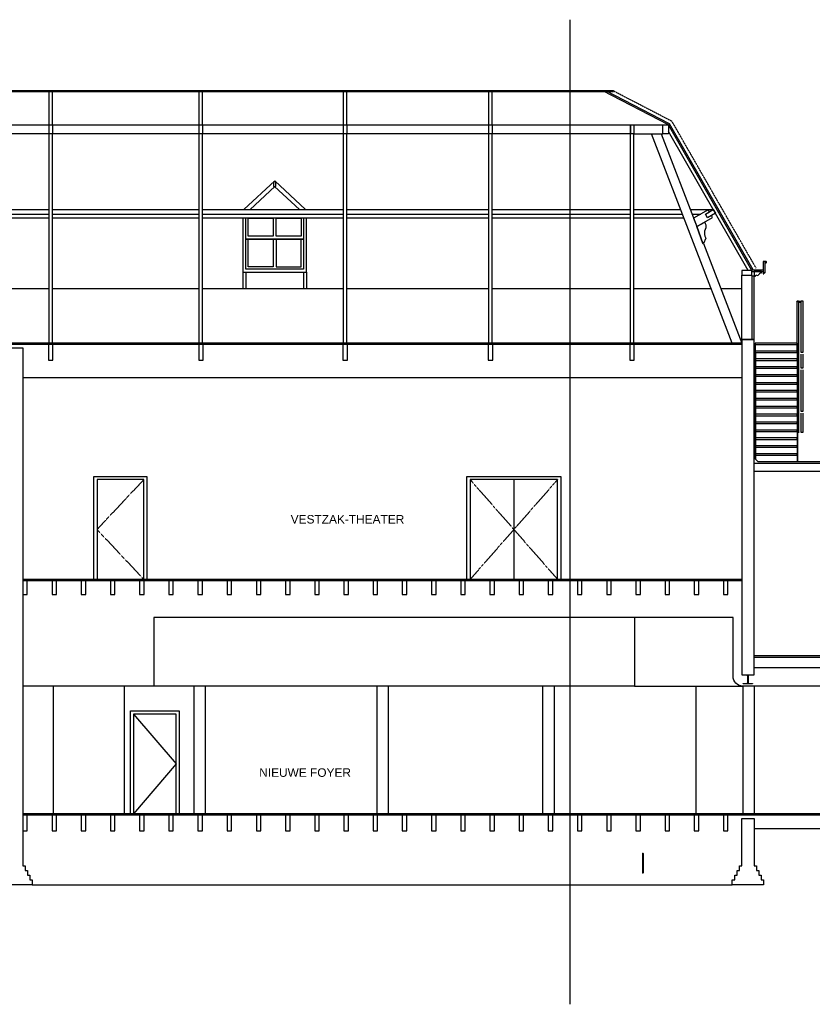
# Model space of a CAD drawing. Extents: x 0 to 286551, y -50 to 581131.
# Tile 51 of 207: x 110524 to 127292, y 525371 to 546203. Entities that reach past the tile are written whole.
import ezdxf

# ---------------------------------------------------------------- set-up
doc = ezdxf.new("R2010")
doc.units = 0
doc.header["$MEASUREMENT"] = 0
doc.linetypes.add('DASHDOT', pattern=[25.4, 12.7, -6.35, 0, -6.35])
doc.linetypes.add('HIDDEN', pattern=[9.525, 6.35, -3.175])
for name, color, linetype in [('0.09', 7, 'CONTINUOUS'), ('0.13', 5, 'CONTINUOUS'), ('0.18', 1, 'CONTINUOUS'), ('0.25', 2, 'CONTINUOUS'), ('A--L31--_F123-', 7, 'CONTINUOUS'), ('X--LR---_CP', 7, 'CONTINUOUS')]:
    doc.layers.add(name, color=color, linetype=linetype)
doc.layers.add('HULPLIJNEN', color=252, linetype='CONTINUOUS', plot=False)

msp = doc.modelspace()

# ---------------------------------------------------------------- linework, layer by layer
at = {"layer": '0.09'}
for points in [[(124713, 542184), (125197, 542184)], [(124749, 542089), (124932, 542089)], [(125355, 540515), (125800, 540515)], [(126963, 540238), (126963, 539358)], [(127003, 540228), (127003, 537465)], [(125615, 533552), (113365, 533552), (113365, 532102), (110590, 532102)]]:
    msp.add_lwpolyline(points, dxfattribs=at)
at = {"layer": '0.13', "linetype": 'DASHDOT'}
msp.add_lwpolyline([(123079, 544697), (94147, 544697)], dxfattribs=at)
at = {"layer": '0.13'}
for points in [[(111145, 543976), (111145, 544697)], [(111215, 543976), (111215, 544697)], [(114324, 543976), (114324, 544697)], [(114394, 543976), (114394, 544697)], [(117375, 543976), (117375, 544697)], [(117445, 543976), (117445, 544697)], [(120449, 543976), (120449, 544697)], [(120519, 543976), (120519, 544697)], [(123513, 543976), (124130, 543976)], [(111145, 539358), (111145, 543786)], [(111215, 539358), (111215, 543786)], [(114324, 539358), (114324, 543786)], [(114394, 539358), (114394, 543786)], [(117375, 539358), (117375, 543786)], [(117445, 539358), (117445, 543786)], [(120449, 539358), (120449, 543786)], [(120519, 539358), (120519, 543786)], [(123443, 539358), (123443, 543786)], [(123513, 539358), (123513, 543786)], [(123513, 543786), (124130, 543786)], [(125934, 540898), (124250, 543836)], [(116573, 542184), (115920, 542793), (115267, 542184)], [(115925, 542670), (115398, 542184)], [(115915, 542670), (116442, 542184)], [(108684, 542184), (111145, 542184)], [(108684, 542089), (111145, 542089)], [(111215, 542184), (114324, 542184)], [(111215, 542089), (114324, 542089)], [(114394, 542184), (117375, 542184)], [(114394, 542089), (117375, 542089)], [(117445, 542184), (120449, 542184)], [(117445, 542089), (120449, 542089)], [(120519, 542184), (123443, 542184)], [(120519, 542089), (123443, 542089)], [(123513, 542184), (124509, 542184)], [(123513, 542089), (124546, 542089)], [(125115, 542137), (125090, 542180), (124782, 542004), (124851, 541824), (125184, 542015), (125160, 542059), (125077, 542011), (125032, 542089), (125115, 542137)], [(108684, 542011), (111145, 542011)], [(111215, 542011), (114324, 542011)], [(114394, 542011), (117375, 542011)], [(115244, 542011), (115244, 540860), (116595, 540860), (116595, 542011)], [(116528, 542011), (116528, 541556), (115311, 541556), (115311, 542011)], [(116595, 540860), (116595, 542011)], [(117445, 542011), (120449, 542011)], [(120519, 542011), (123443, 542011)], [(123513, 542011), (124576, 542011)], [(115244, 540860), (115244, 540515)], [(115311, 540860), (115311, 540515)], [(116528, 540860), (116528, 540515)], [(116595, 540860), (116595, 540515)], [(125800, 539438), (125800, 540798)], [(126060, 539438), (126060, 540778), (126010, 540778), (126010, 539438)], [(108684, 540515), (111145, 540515)], [(111215, 540515), (114324, 540515)], [(114394, 540515), (117375, 540515)], [(117445, 540515), (120449, 540515)], [(120519, 540515), (123443, 540515)], [(123513, 540515), (125152, 540515)], [(127000, 540248), (127055, 540248)], [(127000, 540228), (127055, 540228)], [(126090, 539328), (126970, 539328), (126970, 539358), (126090, 539358)], [(126080, 539158), (126080, 536912)], [(126090, 539161), (126970, 539161), (126970, 539191), (126090, 539191)], [(126090, 539158), (126090, 536902)], [(126970, 539158), (126970, 536852)], [(126980, 539158), (126980, 536852)], [(127095, 539127), (127095, 538827), (127055, 538827), (127055, 539127)], [(126090, 538994), (126970, 538994), (126970, 539024), (126090, 539024)], [(126090, 538827), (126970, 538827), (126970, 538857), (126090, 538857)], [(127095, 538796), (127095, 537912), (127055, 537912), (127055, 538796)], [(126090, 538660), (126970, 538660), (126970, 538690), (126090, 538690)], [(126090, 538493), (126970, 538493), (126970, 538523), (126090, 538523)], [(126090, 538326), (126970, 538326), (126970, 538356), (126090, 538356)], [(126090, 538159), (126970, 538159), (126970, 538189), (126090, 538189)], [(126090, 537992), (126970, 537992), (126970, 538022), (126090, 538022)], [(127095, 537881), (127095, 537466), (127055, 537466), (127055, 537881)], [(126090, 537825), (126970, 537825), (126970, 537855), (126090, 537855)], [(126090, 537658), (126970, 537658), (126970, 537688), (126090, 537688)], [(126090, 537491), (126970, 537491), (126970, 537521), (126090, 537521)], [(126090, 537324), (126970, 537324), (126970, 537354), (126090, 537354)], [(126090, 537157), (126970, 537157), (126970, 537187), (126090, 537187)], [(126090, 536989), (126970, 536989), (126970, 537019), (126090, 537019)], [(126060, 536652), (128565, 536652)], [(112093, 534362), (112093, 536539), (113217, 536539), (113217, 534362), (113150, 534362), (113150, 536472), (112160, 536472), (112160, 534362)], [(119987, 534362), (119987, 536539), (121971, 536539), (121971, 534362), (121904, 534362), (121904, 536472), (120054, 536472), (120054, 534362)], [(120979, 536472), (120979, 534362)], [(128565, 532492), (126060, 532492)], [(111239, 529402), (111239, 532102)], [(112745, 529402), (112745, 532102)], [(123531, 532102), (125822, 532102)], [(124834, 529402), (124834, 532102)], [(112865, 529402), (112865, 531579), (113899, 531579), (113899, 529402), (113832, 529402), (113832, 531512), (112932, 531512), (112932, 529402)], [(112932, 531512), (113832, 530457), (112932, 529402)], [(128564, 529082), (126060, 529082)], [(110790, 527902), (125600, 527902)]]:
    msp.add_lwpolyline(points, dxfattribs=at)
for points in [[(93841, 543976), (123443, 543976), (123443, 543786), (93841, 543786)], [(111145, 543786), (111145, 543976), (111215, 543976), (111215, 543786)], [(114324, 543786), (114324, 543976), (114394, 543976), (114394, 543786)], [(117375, 543786), (117375, 543976), (117445, 543976), (117445, 543786)], [(120449, 543786), (120449, 543976), (120519, 543976), (120519, 543786)], [(123893, 543786), (124096, 543786), (124851, 541824), (124974, 541464), (124988, 541470), (125800, 539358), (125597, 539358)], [(115942, 542670), (115942, 542770), (115897, 542770), (115897, 542670)], [(115361, 541623), (115361, 542001), (115886, 542001), (115886, 541623)], [(115953, 541623), (115953, 542001), (116478, 542001), (116478, 541623)], [(115311, 540927), (115311, 541556), (116528, 541556), (116528, 540927)], [(115886, 541556), (115886, 540977), (115361, 540977), (115361, 541556)], [(115953, 541556), (115953, 540977), (116478, 540977), (116478, 541556)], [(127055, 539158), (127055, 540258), (127095, 540258), (127095, 539158)], [(114457, 529402), (114457, 532102), (114207, 532102), (114207, 529402)], [(118327, 529402), (118327, 532102), (118077, 532102), (118077, 529402)], [(121837, 529402), (121837, 532102), (121587, 532102), (121587, 529402)], [(126072, 529402), (126072, 532102), (125822, 532102), (125822, 529402)]]:
    msp.add_lwpolyline(points, close=True, dxfattribs=at)
msp.add_lwpolyline([(124988, 541470), (124974, 541464), (124851, 541824), (125015, 541918), (125029, 541893, -0.192669), (125027, 541766, 0.207015), (125021, 541620), (125037, 541580), (124988, 541470)], format="xyb", dxfattribs=at)
msp.add_lwpolyline([(126215, 540878), (126060, 540878), (126060, 540778), (126090, 540778, -0.115956), (126097, 540806, 0.492655), (126163, 540812, -0.273074), (126215, 540848)], format="xyb", close=True, dxfattribs=at)
at = {"layer": '0.13', "linetype": 'HIDDEN'}
for points in [[(113150, 536472), (112160, 535417), (113150, 534362)], [(120054, 536472), (120979, 535417), (120054, 534362)], [(121904, 536472), (120979, 535417), (121904, 534362)]]:
    msp.add_lwpolyline(points, dxfattribs=at)
at = {"layer": '0.18'}
msp.add_lwpolyline([(123531, 533552), (123531, 532102), (113365, 532102)], dxfattribs=at)
at = {"layer": '0.25', "linetype": 'HIDDEN'}
for p, q in [((124323, 544052), (123079, 544697)), ((126102, 540948), (124323, 544052))]:
    msp.add_line(p, q, dxfattribs=at)
at = {"layer": '0.25', "color": 2, "linetype": 'Continuous', "ltscale": 0.2}
for points in [[(94149, 544701), (123085, 544701)], [(94149, 544681), (123085, 544681)]]:
    msp.add_lwpolyline(points, dxfattribs=at)
at = {"layer": '0.25'}
for points in [[(126015, 540898), (124250, 543976), (122862, 544697)], [(126041, 540913), (124272, 543999), (122927, 544697)], [(126015, 540908), (126255, 540908)], [(126015, 540878), (126255, 540878)], [(125800, 539358), (91425, 539358)], [(125800, 539328), (91425, 539328)], [(124786, 539358), (125800, 539358)], [(126060, 532342), (126060, 539358), (126060, 539438), (125800, 539438), (125800, 532342), (126060, 532342)], [(125800, 539438), (126060, 539438)], [(125800, 538622), (110590, 538622)], [(126060, 536932), (126140, 536852), (127577, 536852), (128485, 536852), (128565, 536932)], [(126060, 536822), (128565, 536822)], [(125800, 534362), (110590, 534362)], [(125800, 534332), (110590, 534332)], [(128565, 532742), (126060, 532742)], [(128565, 532712), (126060, 532712)], [(137437, 529402), (110590, 529402)], [(137437, 529372), (110590, 529372)]]:
    msp.add_lwpolyline(points, dxfattribs=at)
for points in [[(123443, 543786), (123443, 543976), (123513, 543976), (123513, 543786)], [(124250, 543786), (124130, 543786), (124130, 543976), (124250, 543976)], [(125077, 542011), (125032, 542089), (125197, 542184), (125242, 542106)], [(125800, 540798), (126015, 540798), (126015, 540898), (125800, 540898)], [(111133, 539328), (111133, 538998), (111228, 538998), (111228, 539328)], [(114312, 539328), (114312, 538998), (114407, 538998), (114407, 539328)], [(117363, 539328), (117363, 538998), (117458, 538998), (117458, 539328)], [(120437, 539328), (120437, 538998), (120532, 538998), (120532, 539328)], [(123431, 539328), (123431, 538998), (123526, 538998), (123526, 539328)], [(126090, 539158), (126090, 539358), (126080, 539358), (126080, 539158)], [(126970, 539158), (126970, 539358), (126980, 539358), (126980, 539158)], [(110590, 534332), (110590, 534042), (110685, 534042), (110685, 534332)], [(111208, 534332), (111208, 534042), (111303, 534042), (111303, 534332)], [(111826, 534332), (111826, 534042), (111921, 534042), (111921, 534332)], [(112443, 534332), (112443, 534042), (112538, 534042), (112538, 534332)], [(113061, 534332), (113061, 534042), (113156, 534042), (113156, 534332)], [(113678, 534332), (113678, 534042), (113773, 534042), (113773, 534332)], [(114296, 534332), (114296, 534042), (114391, 534042), (114391, 534332)], [(114913, 534332), (114913, 534042), (115008, 534042), (115008, 534332)], [(115531, 534332), (115531, 534042), (115626, 534042), (115626, 534332)], [(116149, 534332), (116149, 534042), (116244, 534042), (116244, 534332)], [(116766, 534332), (116766, 534042), (116861, 534042), (116861, 534332)], [(117384, 534332), (117384, 534042), (117479, 534042), (117479, 534332)], [(118001, 534332), (118001, 534042), (118096, 534042), (118096, 534332)], [(118619, 534332), (118619, 534042), (118714, 534042), (118714, 534332)], [(119237, 534332), (119237, 534042), (119332, 534042), (119332, 534332)], [(119854, 534332), (119854, 534042), (119949, 534042), (119949, 534332)], [(120472, 534332), (120472, 534042), (120567, 534042), (120567, 534332)], [(121089, 534332), (121089, 534042), (121184, 534042), (121184, 534332)], [(121707, 534332), (121707, 534042), (121802, 534042), (121802, 534332)], [(122324, 534332), (122324, 534042), (122419, 534042), (122419, 534332)], [(122942, 534332), (122942, 534042), (123037, 534042), (123037, 534332)], [(123560, 534332), (123560, 534042), (123655, 534042), (123655, 534332)], [(124177, 534332), (124177, 534042), (124272, 534042), (124272, 534332)], [(124795, 534332), (124795, 534042), (124890, 534042), (124890, 534332)], [(125412, 534332), (125412, 534042), (125507, 534042), (125507, 534332)], [(110590, 529372), (110590, 529042), (110685, 529042), (110685, 529372)], [(111208, 529372), (111208, 529042), (111303, 529042), (111303, 529372)], [(111826, 529372), (111826, 529042), (111921, 529042), (111921, 529372)], [(112443, 529372), (112443, 529042), (112538, 529042), (112538, 529372)], [(113061, 529372), (113061, 529042), (113156, 529042), (113156, 529372)], [(113678, 529372), (113678, 529042), (113773, 529042), (113773, 529372)], [(114296, 529372), (114296, 529042), (114391, 529042), (114391, 529372)], [(114913, 529372), (114913, 529042), (115008, 529042), (115008, 529372)], [(115531, 529372), (115531, 529042), (115626, 529042), (115626, 529372)], [(116149, 529372), (116149, 529042), (116244, 529042), (116244, 529372)], [(116766, 529372), (116766, 529042), (116861, 529042), (116861, 529372)], [(117384, 529372), (117384, 529042), (117479, 529042), (117479, 529372)], [(118001, 529372), (118001, 529042), (118096, 529042), (118096, 529372)], [(118619, 529372), (118619, 529042), (118714, 529042), (118714, 529372)], [(119237, 529372), (119237, 529042), (119332, 529042), (119332, 529372)], [(119854, 529372), (119854, 529042), (119949, 529042), (119949, 529372)], [(120472, 529372), (120472, 529042), (120567, 529042), (120567, 529372)], [(121089, 529372), (121089, 529042), (121184, 529042), (121184, 529372)], [(121707, 529372), (121707, 529042), (121802, 529042), (121802, 529372)], [(122324, 529372), (122324, 529042), (122419, 529042), (122419, 529372)], [(122942, 529372), (122942, 529042), (123037, 529042), (123037, 529372)], [(123560, 529372), (123560, 529042), (123655, 529042), (123655, 529372)], [(124177, 529372), (124177, 529042), (124272, 529042), (124272, 529372)], [(124795, 529372), (124795, 529042), (124890, 529042), (124890, 529372)], [(125412, 529372), (125412, 529042), (125507, 529042), (125507, 529372)]]:
    msp.add_lwpolyline(points, close=True, dxfattribs=at)
for points in [[(126295, 541088), (126255, 541088), (126255, 540828), (126270, 540828), (126270, 540838, -0.414214), (126275, 540843), (126275, 540858, 2.414214), (126285, 540868), (126295, 540868)], [(125830, 532342), (126030, 532342), (126030, 532332), (125952, 532332, 0.414214), (125934, 532314), (125934, 532180, 0.414214), (125952, 532162), (126030, 532162), (126030, 532152), (125830, 532152), (125830, 532162), (125909, 532162, 0.414214), (125927, 532180), (125927, 532314, 0.414214), (125909, 532332), (125830, 532332)], [(125800, 529302), (125800, 529302), (125800, 529302), (125800, 529302), (126060, 529302), (126060, 529302), (126060, 529302), (126060, 529302), (126060, 529302), (126060, 529302), (126060, 529302), (126060, 529302), (126060, 529302, -0.230605), (126060, 529302), (126060, 529302), (126060, 529302), (126060, 529302), (126060, 528302), (126110, 528302), (126110, 528202), (126160, 528202), (126160, 528102), (126210, 528102), (126210, 528002), (126260, 528002), (126260, 527902), (125600, 527902), (125600, 528002), (125650, 528002), (125650, 528102), (125700, 528102), (125700, 528202), (125750, 528202), (125750, 528302), (125800, 528302)]]:
    msp.add_lwpolyline(points, format="xyb", close=True, dxfattribs=at)
for points in [[(126295, 541073, 2.414214), (126310, 541088), (126255, 541088)], [(110330, 539258), (110590, 539258), (110590, 539258), (110590, 539258), (110590, 539258), (110590, 539258), (110590, 539258), (110590, 539258), (110590, 539258), (110590, 539258, -0.230605), (110590, 539258), (110590, 539258), (110590, 539258), (110590, 539258), (110590, 528302), (110640, 528302), (110640, 528202), (110690, 528202), (110690, 528102), (110740, 528102), (110740, 528002), (110790, 528002), (110790, 527902), (110130, 527902)], [(128824, 533532), (129394, 533532), (129394, 533532), (129394, 533082), (129324, 533082), (129324, 532182), (129344, 532182), (129344, 532102), (129324, 532102), (125822, 532102, -0.414214), (125615, 532309), (125615, 533552), (113365, 533552), (113365, 532102), (110590, 532102)]]:
    msp.add_lwpolyline(points, format="xyb", dxfattribs=at)
msp.add_circle((126983, 540238), 20, dxfattribs=at)
at = {"layer": 'A--L31--_F123-', "color": 1, "linetype": 'Continuous'}
for p, q in [((123706, 528153, 53), (123706, 528565, 53)), ((123706, 528565, 53), (123712, 528565, 53)), ((123712, 528565, 53), (123712, 528153, 53)), ((123712, 528153, 53), (123706, 528153, 53))]:
    msp.add_line(p, q, dxfattribs=at)
at = {"layer": 'HULPLIJNEN'}
msp.add_lwpolyline([(122173, 525371), (122173, 546203)], dxfattribs=at)
at = {"layer": 'X--LR---_CP'}
for p in [(123706, 528565, 53), (123706, 528153, 53)]:
    msp.add_point(p, dxfattribs=at)

# ---------------------------------------------------------------- texts
at = {"layer": '0.09', "char_height": 180, "width": 3040.82, "attachment_point": 5}
for s, insert in [('{\\fArial|b0|i0|c0|p34;VESTZAK-THEATER}', (117459, 535632)), ('{\\fArial|b0|i0|c0|p34;NIEUWE FOYER}', (116562, 530273))]:
    msp.add_mtext(s, dxfattribs=dict(at, insert=insert))

doc.saveas('drawing.dxf')
